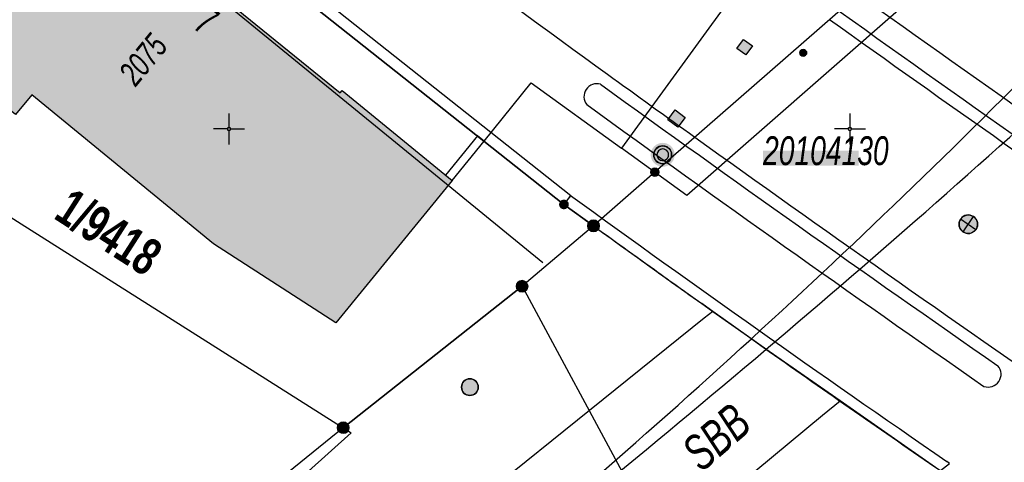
# Model space of a CAD drawing. Header units: metres. Extents: x 2695560 to 2696939, y 1260529 to 1262050.
# Tile 100 of 256: x 2696193 to 2696232, y 1260786 to 1260804. Entities that reach past the tile are written whole.
import ezdxf

# ---------------------------------------------------------------- set-up
doc = ezdxf.new("R2010")
doc.units = ezdxf.units.M
doc.linetypes.add('AUSGEZOGEN', pattern=[0])
for name, color, linetype in [('XR$1$AV_Flächen (EO)', 7, 'AUSGEZOGEN'), ('XR$1$AV_Gebäudeflächen (BB)', 7, 'AUSGEZOGEN'), ('XR$1$AV_Grenzpunkte', 7, 'AUSGEZOGEN'), ('XR$1$AV_Grundstück-Nr.', 7, 'AUSGEZOGEN'), ('XR$1$AV_Haus-Nr.', 7, 'AUSGEZOGEN'), ('XR$1$AV_Koordinatennetzpunkte', 7, 'AUSGEZOGEN'), ('XR$1$AV_Lagefixpunkt-Nr.', 7, 'AUSGEZOGEN'), ('XR$1$AV_Lagefixpunkte', 7, 'AUSGEZOGEN'), ('XR$1$AV_Linien (BB)', 7, 'AUSGEZOGEN'), ('XR$1$AV_Linien (EO)', 7, 'AUSGEZOGEN'), ('XR$1$AV_Objektnamen (EO)', 7, 'AUSGEZOGEN'), ('XR$1$AV_Versicherung-Nr.', 7, 'AUSGEZOGEN'), ('XR$1$AW_LK_Einlaufschacht alt', 24, 'AUSGEZOGEN'), ('XR$1$EW_LK_Bauwerk', 1, 'AUSGEZOGEN'), ('XR$1$EW_LK_Knoten', 1, 'AUSGEZOGEN'), ('XR$1$Liegenschaftsgrenzen', 7, 'AUSGEZOGEN'), ('XR$1$PFAV', 255, 'AUSGEZOGEN'), ('XR$1$PFAW', 255, 'AUSGEZOGEN'), ('XR$1$PFEW', 255, 'AUSGEZOGEN'), ('XR$1$RAEW', 8, 'AUSGEZOGEN'), ('XR$1$RP_Abstandslinie', 7, 'AUSGEZOGEN')]:
    doc.layers.add(name, color=color, linetype=linetype)
doc.styles.add('ARIAL', font='arial.ttf')

# ---------------------------------------------------------------- blocks, each defined once
blk = doc.blocks.new('COMPLEXOBJECT_246')
at = {"layer": 'XR$1$AV_Linien (BB)', "color": 7, "linetype": 'AUSGEZOGEN', "transparency": 33554687}
blk.add_lwpolyline([(6219.481, 10792.648), (6219.139, 10792.373), (6205.828, 10781.659)], dxfattribs=at)
blk = doc.blocks.new('COMPLEXOBJECT_253')
at = {"layer": 'XR$1$AV_Linien (BB)', "color": 7, "linetype": 'AUSGEZOGEN', "transparency": 33554687}
blk.add_arc((6809.723, 11622.73), 1013.247, 234.321364, 235.395634, dxfattribs=at)
blk = doc.blocks.new('COMPLEXOBJECT_259')
at = {"layer": 'XR$1$AV_Linien (BB)', "color": 7, "linetype": 'AUSGEZOGEN', "transparency": 33554687}
blk.add_line((6219.481, 10792.648), (6219.041, 10792.961), dxfattribs=at)
blk.add_arc((6663.926, 11416.912), 766.315, 234.108993, 234.510643, dxfattribs=at)
blk = doc.blocks.new('COMPLEXOBJECT_260')
at = {"layer": 'XR$1$AV_Linien (BB)', "color": 7, "linetype": 'AUSGEZOGEN', "transparency": 33554687}
blk.add_arc((6759.762, 11550.206), 912.885, 234.393748, 234.930017, dxfattribs=at)
blk = doc.blocks.new('COMPLEXOBJECT_261')
at = {"layer": 'XR$1$AV_Linien (BB)', "color": 7, "linetype": 'AUSGEZOGEN', "transparency": 33554687}
blk.add_lwpolyline([(6124.409, 10723.432), (6127.494, 10725.155), (6155.072, 10740.559), (6155.181, 10740.619), (6155.101, 10740.792), (6154.703, 10741.489), (6163.832, 10746.501), (6170.253, 10750.172), (6176.262, 10753.821), (6178.689, 10755.435), (6192.213, 10764.44), (6204.26, 10772.83), (6211.808, 10778.565), (6215.842, 10781.78), (6223.905, 10788.461)], dxfattribs=at)
blk = doc.blocks.new('COMPLEXOBJECT_268')
at = {"layer": 'XR$1$AV_Linien (BB)', "color": 7, "linetype": 'AUSGEZOGEN', "transparency": 33554687}
blk.add_arc((6816.499, 11631.493), 1017.299, 234.391317, 235.363619, dxfattribs=at)
blk = doc.blocks.new('COMPLEXOBJECT_598')
at = {"layer": 'XR$1$AV_Linien (BB)', "color": 7, "linetype": 'AUSGEZOGEN', "transparency": 33554687}
for centre, radius, start, end in [((6799.577, 11606.886), 994.463, 232.953293, 234.014005), ((6980.221, 11858.675), 1304.346, 234.092116, 234.282572)]:
    blk.add_arc(centre, radius, start, end, dxfattribs=at)
blk = doc.blocks.new('COMPLEXOBJECT_600')
at = {"layer": 'XR$1$AV_Linien (BB)', "color": 7, "linetype": 'AUSGEZOGEN', "transparency": 33554687}
for centre, radius, start, end in [((6220.117, 10808.572), 0.52, 72.6315, 214.6541), ((6804.079, 11613.864), 994.247, 234.042492, 235.156985), ((6805.766, 11614.946), 997.097, 234.00016, 235.116482), ((6235.654, 10797.512), 0.52, 254.628, 42.6976)]:
    blk.add_arc(centre, radius, start, end, dxfattribs=at)
blk = doc.blocks.new('COMPLEXOBJECT_601')
at = {"layer": 'XR$1$AV_Linien (BB)', "color": 7, "linetype": 'AUSGEZOGEN', "transparency": 33554687}
for centre, radius, start, end in [((6214.814, 10801.304), 0.52, 73.5748, 218.468), ((6797.616, 11606.53), 993.515, 234.093933, 235.225247), ((6805.803, 11616.821), 1007.643, 234.061936, 235.177174), ((6230.57, 10790.115), 0.52, 250.6491, 40.9271)]:
    blk.add_arc(centre, radius, start, end, dxfattribs=at)
blk = doc.blocks.new('COMPLEXOBJECT_1052')
at = {"layer": 'XR$1$AV_Linien (EO)', "color": 7, "linetype": 'AUSGEZOGEN', "transparency": 33554687}
for centre, radius, start, end in [((6781.377, 11580.775), 950.323, 234.073166, 234.922407), ((6780.992, 11580.04), 949.952, 234.0671, 235.349862)]:
    blk.add_arc(centre, radius, start, end, dxfattribs=at)
blk = doc.blocks.new('COMPLEXOBJECT_1060')
at = {"layer": 'XR$1$AV_Linien (EO)', "color": 7, "linetype": 'AUSGEZOGEN', "transparency": 33554687}
blk.add_line((6213.753, 10797.322), (6213.488, 10796.958), dxfattribs=at)
for points in [[(6219.041, 10792.961), (6219.481, 10792.648), (6220.873, 10791.66), (6221.755, 10791.036)], [(6228.644, 10786.23), (6229.011, 10786.523), (6228.9, 10786.601)]]:
    blk.add_lwpolyline(points, dxfattribs=at)
for centre, radius, start, end in [((6655.26, 11405.037), 751.163, 234.001502, 235.417012), ((6648.731, 11395.782), 740.288, 233.989225, 234.518767), ((6648.515, 11395.42), 739.868, 234.773823, 235.424308)]:
    blk.add_arc(centre, radius, start, end, dxfattribs=at)
blk = doc.blocks.new('BWAV1')
at = {"layer": 'XR$1$PFAV', "transparency": 33554687}
blk.add_hatch(color=7, dxfattribs=at).paths.add_polyline_path([(0.67, 0), (0.656, 0.135), (0.616, 0.264), (0.55, 0.383), (0.462, 0.486), (0.354, 0.569), (0.233, 0.628), (0.101, 0.662), (-0.034, 0.669), (-0.168, 0.649), (-0.295, 0.602), (-0.41, 0.53), (-0.508, 0.436), (-0.586, 0.325), (-0.639, 0.201), (-0.667, 0.068), (-0.667, -0.068), (-0.639, -0.201), (-0.586, -0.325), (-0.508, -0.436), (-0.41, -0.53), (-0.295, -0.602), (-0.168, -0.649), (-0.034, -0.669), (0.101, -0.662), (0.233, -0.628), (0.354, -0.569), (0.462, -0.486), (0.55, -0.383), (0.616, -0.264), (0.656, -0.135)])
at = {"color": 7, "transparency": 33554687}
for radius, start, end in [(0.5, 91.1948, 268.8052), (0.326, 91.1948, 268.8052), (0.5, 268.8052, 91.1948), (0.326, 268.8052, 91.1948)]:
    blk.add_arc((0, 0), radius, start, end, dxfattribs=at)
at = {"layer": 'XR$1$PFAV', "transparency": 33554687}
blk.add_circle((0, 0), 0.5, dxfattribs=at)
blk = doc.blocks.new('BAV15')
at = {"layer": 'XR$1$PFAV', "transparency": 33554687}
blk.add_hatch(color=7, dxfattribs=at).paths.add_polyline_path([(0.5, 0), (0.49, 0.101), (0.459, 0.197), (0.41, 0.286), (0.344, 0.362), (0.264, 0.424), (0.174, 0.469), (0.076, 0.494), (-0.025, 0.499), (-0.125, 0.484), (-0.22, 0.449), (-0.306, 0.395), (-0.379, 0.326), (-0.437, 0.243), (-0.477, 0.15), (-0.497, 0.051), (-0.497, -0.051), (-0.477, -0.15), (-0.437, -0.243), (-0.379, -0.326), (-0.306, -0.395), (-0.22, -0.449), (-0.125, -0.484), (-0.025, -0.499), (0.076, -0.494), (0.174, -0.469), (0.264, -0.424), (0.344, -0.362), (0.41, -0.286), (0.459, -0.197), (0.49, -0.101)])
at = {"color": 7, "transparency": 33554687}
for start, end in [(90, 270), (270, 90)]:
    blk.add_arc((0, 0), 0.5, start, end, dxfattribs=at)
at = {"layer": 'XR$1$PFAV', "transparency": 33554687}
blk.add_circle((0, 0), 0.5, dxfattribs=at)
blk = doc.blocks.new('BWAV20')
at = {"true_color": 0x000000, "transparency": 33554687}
blk.add_hatch(color=18, dxfattribs=at).paths.add_polyline_path([(0.17, 0), (0.16, 0.03), (0.15, 0.07), (0.14, 0.1), (0.11, 0.12), (0.09, 0.14), (0.06, 0.16), (0.03, 0.16), (-0.01, 0.17), (-0.04, 0.16), (-0.07, 0.15), (-0.1, 0.13), (-0.13, 0.11), (-0.15, 0.08), (-0.16, 0.05), (-0.17, 0.02), (-0.17, -0.02), (-0.16, -0.05), (-0.15, -0.08), (-0.13, -0.11), (-0.1, -0.13), (-0.07, -0.15), (-0.04, -0.16), (-0.01, -0.17), (0.03, -0.16), (0.06, -0.16), (0.09, -0.14), (0.11, -0.12), (0.14, -0.1), (0.15, -0.07), (0.16, -0.03)])
at = {"layer": 'XR$1$PFAV', "transparency": 33554687}
blk.add_hatch(color=7, dxfattribs=at).paths.add_polyline_path([(0.5, 0), (0.49, 0.1), (0.46, 0.2), (0.41, 0.29), (0.34, 0.36), (0.26, 0.42), (0.17, 0.47), (0.08, 0.49), (-0.03, 0.5), (-0.13, 0.48), (-0.22, 0.45), (-0.31, 0.4), (-0.38, 0.33), (-0.44, 0.24), (-0.48, 0.15), (-0.5, 0.05), (-0.5, -0.05), (-0.48, -0.15), (-0.44, -0.24), (-0.38, -0.33), (-0.31, -0.4), (-0.22, -0.45), (-0.13, -0.48), (-0.03, -0.5), (0.08, -0.49), (0.17, -0.47), (0.26, -0.42), (0.34, -0.36), (0.41, -0.29), (0.46, -0.2), (0.49, -0.1)])
blk = doc.blocks.new('BAV2041')
at = {"color": 7, "transparency": 33554687}
for p, q in [((0, 0.5), (0, 0.05)), ((-0.05, 0), (-0.5, 0)), ((0.05, 0), (0.5, 0)), ((0, -0.05), (0, -0.5))]:
    blk.add_line(p, q, dxfattribs=at)
blk.add_circle((0, 0), 0.05, dxfattribs=at)
for start, end in [(90, 270), (270, 90)]:
    blk.add_arc((0, 0), 0.05, start, end, dxfattribs=at)
blk = doc.blocks.new('BAW2089')
at = {"layer": 'XR$1$PFAW', "transparency": 33554687}
blk.add_hatch(color=7, dxfattribs=at).paths.add_polyline_path([(-0.5, 0.5), (-0.5, -0.5), (0.5, -0.5), (0.5, 0.5)])
at = {"transparency": 33554687}
blk.add_lwpolyline([(-0.5, 0.5), (0.5, 0.5), (0.5, -0.5), (-0.5, -0.5), (-0.5, 0.5)], close=True, dxfattribs=at)
at = {"layer": 'XR$1$PFAW', "transparency": 33554687}
blk.add_lwpolyline([(-0.5, 0.5), (0.5, 0.5), (0.5, -0.5), (-0.5, -0.5), (-0.5, 0.5)], close=True, dxfattribs=at)
blk = doc.blocks.new('BEWLP2597')
at = {"layer": 'XR$1$PFEW', "transparency": 33554687}
blk.add_hatch(color=7, dxfattribs=at).paths.add_polyline_path([(-0.5, 0), (-0.497, -0.051), (-0.49, -0.101), (-0.477, -0.15), (-0.459, -0.197), (-0.437, -0.243), (-0.41, -0.286), (-0.379, -0.326), (-0.344, -0.362), (-0.306, -0.395), (-0.264, -0.424), (-0.22, -0.449), (-0.174, -0.469), (-0.125, -0.484), (-0.076, -0.494), (-0.025, -0.499), (0.025, -0.499), (0.076, -0.494), (0.125, -0.484), (0.174, -0.469), (0.22, -0.449), (0.264, -0.424), (0.306, -0.395), (0.344, -0.362), (0.379, -0.326), (0.41, -0.286), (0.437, -0.243), (0.459, -0.197), (0.477, -0.15), (0.49, -0.101), (0.497, -0.051), (0.5, 0), (0.497, 0.051), (0.49, 0.101), (0.477, 0.15), (0.459, 0.197), (0.437, 0.243), (0.41, 0.286), (0.379, 0.326), (0.344, 0.362), (0.306, 0.395), (0.264, 0.424), (0.22, 0.449), (0.174, 0.469), (0.125, 0.484), (0.076, 0.494), (0.025, 0.499), (-0.025, 0.499), (-0.076, 0.494), (-0.125, 0.484), (-0.174, 0.469), (-0.22, 0.449), (-0.264, 0.424), (-0.306, 0.395), (-0.344, 0.362), (-0.379, 0.326), (-0.41, 0.286), (-0.437, 0.243), (-0.459, 0.197), (-0.477, 0.15), (-0.49, 0.101), (-0.497, 0.051)])
at = {"color": 1, "transparency": 33554687}
for start, end in [(90, 180), (0, 90), (180, 270), (270, 0)]:
    blk.add_arc((0, 0), 0.5, start, end, dxfattribs=at)
at = {"layer": 'XR$1$PFEW', "transparency": 33554687}
blk.add_circle((0, 0), 0.5, dxfattribs=at)
blk = doc.blocks.new('BEWLP2549_S')
at = {"layer": 'XR$1$PFEW', "transparency": 33554687}
blk.add_hatch(color=7, dxfattribs=at).paths.add_polyline_path([(0.5, 0), (0.49, 0.101), (0.459, 0.197), (0.41, 0.286), (0.344, 0.362), (0.264, 0.424), (0.174, 0.469), (0.076, 0.494), (-0.025, 0.499), (-0.125, 0.484), (-0.22, 0.449), (-0.306, 0.395), (-0.379, 0.326), (-0.437, 0.243), (-0.477, 0.15), (-0.497, 0.051), (-0.497, -0.051), (-0.477, -0.15), (-0.437, -0.243), (-0.379, -0.326), (-0.306, -0.395), (-0.22, -0.449), (-0.125, -0.484), (-0.025, -0.499), (0.076, -0.494), (0.174, -0.469), (0.264, -0.424), (0.344, -0.362), (0.41, -0.286), (0.459, -0.197), (0.49, -0.101)])
at = {"color": 1, "transparency": 33554687}
for p, q in [((0.354, -0.354), (-0.354, 0.354)), ((-0.354, -0.354), (0.354, 0.354))]:
    blk.add_line(p, q, dxfattribs=at)
for start, end in [(91.3809, 268.6191), (268.6191, 91.3809)]:
    blk.add_arc((0, 0), 0.5, start, end, dxfattribs=at)
at = {"layer": 'XR$1$PFEW', "transparency": 33554687}
blk.add_circle((0, 0), 0.5, dxfattribs=at)
blk = doc.blocks.new('BEWLP2515')
at = {"layer": 'XR$1$PFEW', "transparency": 33554687}
blk.add_hatch(color=7, dxfattribs=at).paths.add_polyline_path([(1, 0.5), (0, 0.5), (0, -0.5), (1, -0.5)])
at = {"layer": 'XR$1$RAEW', "transparency": 33554687}
blk.add_hatch(color=1, dxfattribs=at).paths.add_polyline_path([(1, 0.5), (0, 0.5), (0, -0.5), (1, -0.5)])
at = {"color": 1, "transparency": 33554687}
blk.add_lwpolyline([(0, 0.5), (1, 0.5), (1, -0.5), (0, -0.5), (0, 0.5)], close=True, dxfattribs=at)
at = {"layer": 'XR$1$PFEW', "transparency": 33554687}
for p, q in [((0, -0.5), (0, 0.5)), ((0, 0.5), (1, 0.5)), ((1, 0.5), (1, -0.5)), ((1, -0.5), (0, -0.5))]:
    blk.add_line(p, q, dxfattribs=at)
blk = doc.blocks.new('BEW957')
at = {"layer": 'XR$1$RAEW', "transparency": 33554687}
blk.add_hatch(color=1, dxfattribs=at).paths.add_polyline_path([(-0.5, 0), (-0.5, -0.05), (-0.49, -0.1), (-0.48, -0.15), (-0.46, -0.2), (-0.44, -0.24), (-0.41, -0.29), (-0.38, -0.33), (-0.34, -0.36), (-0.31, -0.4), (-0.26, -0.42), (-0.22, -0.45), (-0.17, -0.47), (-0.13, -0.48), (-0.08, -0.49), (-0.03, -0.5), (0.03, -0.5), (0.08, -0.49), (0.13, -0.48), (0.17, -0.47), (0.22, -0.45), (0.26, -0.42), (0.31, -0.4), (0.34, -0.36), (0.38, -0.33), (0.41, -0.29), (0.44, -0.24), (0.46, -0.2), (0.48, -0.15), (0.49, -0.1), (0.5, -0.05), (0.5, 0), (0.5, 0.05), (0.49, 0.1), (0.48, 0.15), (0.46, 0.2), (0.44, 0.24), (0.41, 0.29), (0.38, 0.33), (0.34, 0.36), (0.31, 0.4), (0.26, 0.42), (0.22, 0.45), (0.17, 0.47), (0.13, 0.48), (0.08, 0.49), (0.03, 0.5), (-0.03, 0.5), (-0.08, 0.49), (-0.13, 0.48), (-0.17, 0.47), (-0.22, 0.45), (-0.26, 0.42), (-0.31, 0.4), (-0.34, 0.36), (-0.38, 0.33), (-0.41, 0.29), (-0.44, 0.24), (-0.46, 0.2), (-0.48, 0.15), (-0.49, 0.1), (-0.5, 0.05)])
at = {"color": 1, "transparency": 33554687}
for start, end in [(90, 180), (180, 270), (0, 90), (270, 0)]:
    blk.add_arc((0, 0), 0.5, start, end, dxfattribs=at)
at = {"layer": 'XR$1$RAEW', "color": 1, "transparency": 33554687}
blk.add_circle((0, 0), 0.5, dxfattribs=at)

msp = doc.modelspace()

# ---------------------------------------------------------------- hatches: boundary and pattern name
at = {"transparency": 33554687}
msp.add_hatch(color=7, dxfattribs=at).paths.add_polyline_path([(2696222.476, 1260798.939), (2696222.476, 1260798.336), (2696226.321, 1260798.336), (2696226.321, 1260798.939)])
at = {"layer": 'XR$1$AV_Gebäudeflächen (BB)', "true_color": 0xd2d2d2, "transparency": 33554687}
msp.add_hatch(color=254, dxfattribs=at).paths.add_polyline_path([(2696199.998, 1260805.696), (2696191.376, 1260812.715), (2696186.332, 1260806.536), (2696186.414, 1260806.469), (2696185.81, 1260805.73), (2696192.377, 1260800.399), (2696193.037, 1260801.181), (2696200.353, 1260795.175), (2696205.267, 1260791.999), (2696209.964, 1260797.732), (2696205.524, 1260801.365), (2696205.444, 1260801.263)])

# ---------------------------------------------------------------- linework, layer by layer
at = {"layer": 'XR$1$AV_Flächen (EO)', "color": 7, "linetype": 'AUSGEZOGEN', "transparency": 33554687}
msp.add_lwpolyline([(2696211.243, 1260799.317), (2696210.971, 1260799.537), (2696209.692, 1260797.952), (2696209.964, 1260797.732), (2696211.243, 1260799.317)], close=True, dxfattribs=at)
at = {"layer": 'XR$1$AV_Linien (BB)', "color": 7, "linetype": 'AUSGEZOGEN', "transparency": 33554687}
for p in [(2696224.875, 1260788.271), (2696229.422, 1260786.164)]:
    msp.add_line(p, (2696225.576, 1260788.853), dxfattribs=at)
for points in [[(2696199.998, 1260805.696), (2696205.444, 1260801.263), (2696205.524, 1260801.365), (2696209.964, 1260797.732), (2696205.267, 1260791.999), (2696200.353, 1260795.175), (2696193.037, 1260801.181), (2696192.377, 1260800.399), (2696185.81, 1260805.73), (2696186.414, 1260806.469), (2696186.332, 1260806.536), (2696191.376, 1260812.715)], [(2696201.253, 1260807.238), (2696214.458, 1260796.768), (2696215.648, 1260795.905)], [(2696215.648, 1260795.905), (2696212.77, 1260793.47), (2696205.57, 1260787.77), (2696205.89, 1260787.559), (2696198.881, 1260781.266), (2696168.826, 1260761.412), (2696150.749, 1260751.322), (2696143.116, 1260747.417)], [(2696225.576, 1260788.853), (2696222.725, 1260790.846), (2696220.451, 1260792.458)]]:
    msp.add_lwpolyline(points, dxfattribs=at)
at = {"layer": 'XR$1$AV_Linien (EO)', "color": 7, "linetype": 'AUSGEZOGEN', "transparency": 33554687}
for p, q in [((2696223.337, 1260808.082), (2696216.78, 1260799.036)), ((2696211.243, 1260799.317), (2696214.458, 1260796.768))]:
    msp.add_line(p, q, dxfattribs=at)
for points in [[(2696223.337, 1260808.082), (2696228.042, 1260804.691), (2696219.407, 1260797.132), (2696216.78, 1260799.036)], [(2696214.458, 1260796.768), (2696214.738, 1260797.121), (2696201.533, 1260807.591), (2696201.253, 1260807.238), (2696211.243, 1260799.317)], [(2696211.243, 1260799.317), (2696213.143, 1260801.672), (2696216.78, 1260799.036)]]:
    msp.add_lwpolyline(points, dxfattribs=at)
for centre, radius, start, end in [((2696001.387, 1261032.238), 326.644, 312.48589, 315.62682), ((2695899.407, 1261171.988), 499.657, 310.30322, 312.37788), ((2696000.394, 1261033.279), 328.083, 306.13001, 312.49088), ((2695898.806, 1261172.721), 500.606, 306.11086, 310.30136)]:
    msp.add_arc(centre, radius, start, end, dxfattribs=at)
at = {"layer": 'XR$1$Liegenschaftsgrenzen', "color": 7, "linetype": 'AUSGEZOGEN', "transparency": 33554687}
for p, q in [((2696179.87, 1260804.04), (2696205.57, 1260787.77)), ((2696215.648, 1260795.905), (2696212.77, 1260793.47)), ((2696205.57, 1260787.77), (2696212.77, 1260793.47)), ((2696212.77, 1260793.47), (2696221.29, 1260777.67))]:
    msp.add_line(p, q, dxfattribs=at)
for points in [[(2696215.648, 1260795.905), (2696214.458, 1260796.768), (2696201.253, 1260807.238), (2696201.532, 1260807.585), (2696190.33, 1260816.79)], [(2696226.747, 1260805.624), (2696218.117, 1260798.067), (2696215.648, 1260795.905)], [(2696205.57, 1260787.77), (2696198.193, 1260781.768), (2696180.05, 1260769.42)]]:
    msp.add_lwpolyline(points, dxfattribs=at)
at = {"layer": 'XR$1$RP_Abstandslinie', "color": 7, "linetype": 'AUSGEZOGEN', "transparency": 33554687}
msp.add_lwpolyline([(2696213.61, 1260794.41), (2696182.25, 1260820.05), (2696150.63, 1260845.9), (2696123.06, 1260810.65)], dxfattribs=at)

# ---------------------------------------------------------------- block references
at = {"layer": 'XR$1$AV_Grenzpunkte', "color": 7, "linetype": 'AUSGEZOGEN', "lineweight": -3, "transparency": 33554687}
for name, p, xscale, yscale in [('BAV15', (2696218.117, 1260798.067), 0.3249999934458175, 0.3249999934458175), ('BWAV20', (2696214.458, 1260796.768), 0.3899999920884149, 0.3899999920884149), ('BAV15', (2696215.648, 1260795.905), 0.4549999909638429, 0.4549999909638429), ('BAV15', (2696212.77, 1260793.47), 0.4549999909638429, 0.4549999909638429), ('BAV15', (2696205.57, 1260787.77), 0.4549999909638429, 0.4549999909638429)]:
    msp.add_blockref(name, p, dxfattribs=dict(at, xscale=xscale, yscale=yscale))
at = {"layer": 'XR$1$AV_Koordinatennetzpunkte', "color": 7, "linetype": 'AUSGEZOGEN', "lineweight": -3, "transparency": 33554687, "xscale": 1.25, "yscale": 1.25}
for p in [(2696200.97, 1260799.81), (2696225.97, 1260799.81)]:
    msp.add_blockref('BAV2041', p, dxfattribs=at)
at = {"layer": 'XR$1$AV_Lagefixpunkte', "color": 7, "linetype": 'AUSGEZOGEN', "lineweight": -3, "transparency": 33554687, "xscale": 0.7199999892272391, "yscale": 0.7199999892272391}
msp.add_blockref('BWAV1', (2696218.435, 1260798.769, 444.341), dxfattribs=at)
at = {"layer": 'XR$1$AV_Linien (BB)', "color": 7, "linetype": 'AUSGEZOGEN', "lineweight": -3, "transparency": 33554687}
for name in ['COMPLEXOBJECT_598', 'COMPLEXOBJECT_600', 'COMPLEXOBJECT_260', 'COMPLEXOBJECT_268', 'COMPLEXOBJECT_601', 'COMPLEXOBJECT_253', 'COMPLEXOBJECT_259', 'COMPLEXOBJECT_246', 'COMPLEXOBJECT_261']:
    msp.add_blockref(name, (2690000.97, 1249999.81), dxfattribs=at)
at = {"layer": 'XR$1$AV_Linien (EO)', "color": 7, "linetype": 'AUSGEZOGEN', "lineweight": -3, "transparency": 33554687}
for name in ['COMPLEXOBJECT_1052', 'COMPLEXOBJECT_1060']:
    msp.add_blockref(name, (2690000.97, 1249999.81), dxfattribs=at)
at = {"layer": 'XR$1$AW_LK_Einlaufschacht alt', "color": 24, "linetype": 'AUSGEZOGEN', "lineweight": -3, "transparency": 33554687, "xscale": 0.5000000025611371, "yscale": 0.5000000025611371, "rotation": 143.419616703}
msp.add_blockref('BAW2089', (2696218.993, 1260800.225), dxfattribs=at)
at = {"layer": 'XR$1$EW_LK_Bauwerk', "color": 1, "linetype": 'AUSGEZOGEN', "lineweight": -3, "transparency": 33554687, "xscale": 0.6749999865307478, "yscale": 0.6749999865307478}
msp.add_blockref('BEWLP2597', (2696210.671, 1260789.405), dxfattribs=at)
at = {"layer": 'XR$1$EW_LK_Knoten', "color": 1, "linetype": 'AUSGEZOGEN', "lineweight": -3, "transparency": 33554687}
for name, p, xscale, yscale, rotation in [('BEWLP2515', (2696221.863, 1260803.288), 0.4499999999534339, 0.4499999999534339, 233.6265), ('BEWLP2549_S', (2696230.74, 1260795.969), 0.7499999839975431, 0.7499999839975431, 280.3167)]:
    msp.add_blockref(name, p, dxfattribs=dict(at, xscale=xscale, yscale=yscale, rotation=rotation))
at = {"layer": 'XR$1$EW_LK_Knoten', "color": 1, "linetype": 'AUSGEZOGEN', "lineweight": -3, "transparency": 33554687, "xscale": 0.2749999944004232, "yscale": 0.2749999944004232}
msp.add_blockref('BEW957', (2696224.092, 1260802.877), dxfattribs=at)

# ---------------------------------------------------------------- texts
at = {"layer": 'XR$1$AV_Grundstück-Nr.', "color": 7, "transparency": 33554687, "insert": (2696196.124, 1260795.639), "char_height": 1.48491, "width": 4.97324, "attachment_point": 5, "rotation": 327.33, "style": 'ARIAL'}
msp.add_mtext('\\A1;{\\fArial|i0|b1;\\H1.484908;\\W0.700000;\\C7;1/9418}\\P', dxfattribs=at)
at = {"layer": 'XR$1$AV_Haus-Nr.', "color": 7, "transparency": 33554687, "insert": (2696200.431, 1260804.629), "char_height": 1.1621, "width": 1.02516, "attachment_point": 2, "rotation": 320.8527, "style": 'ARIAL'}
msp.add_mtext('\\W0.68;7', dxfattribs=at)
at = {"layer": 'XR$1$AV_Lagefixpunkt-Nr.', "color": 7, "transparency": 33554687, "insert": (2696222.476, 1260798.336), "char_height": 1.1621, "width": 5.49745, "attachment_point": 7, "style": 'ARIAL'}
msp.add_mtext('\\A1;{\\fArial|i1|b0;\\H1.162102;\\W0.700000;\\C7;20104130}\\P', dxfattribs=at)
at = {"layer": 'XR$1$AV_Objektnamen (EO)', "color": 7, "transparency": 33554687, "insert": (2696220.598, 1260787.388), "char_height": 1.42035, "width": 3.27959, "attachment_point": 5, "rotation": 40.7475, "style": 'ARIAL'}
msp.add_mtext('\\A1;{\\fArial|i1|b0;\\H1.420348;\\W0.700000;\\C7;SBB}\\P', dxfattribs=at)
at = {"layer": 'XR$1$AV_Versicherung-Nr.', "color": 7, "transparency": 33554687, "insert": (2696197.516, 1260802.605), "char_height": 0.96842, "width": 2.46457, "attachment_point": 5, "rotation": 50.6727, "style": 'ARIAL'}
msp.add_mtext('\\A1;{\\fArial|i1|b0;\\H0.968418;\\W0.700000;\\C7;2075}\\P', dxfattribs=at)

doc.saveas('drawing.dxf')
